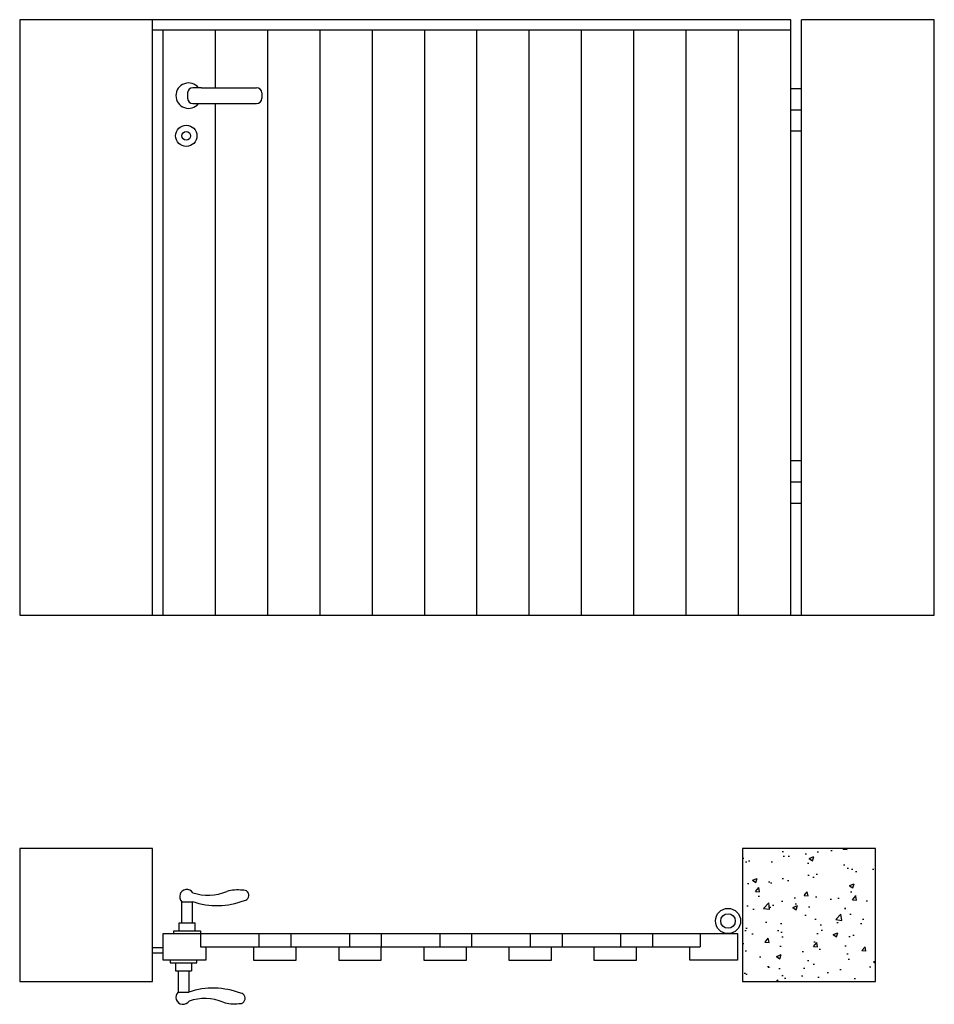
# Model space of a CAD drawing. Extents: x 0.11 to 1.83, y -0.53 to 1.32.
import ezdxf

# ---------------------------------------------------------------- set-up
doc = ezdxf.new("R2010")
doc.units = 0
doc.header["$LTSCALE"] = 0.003367
doc.header["$MEASUREMENT"] = 0
doc.layers.get('0').update_dxf_attribs({"linetype": 'CONTINUOUS'})

msp = doc.modelspace()

# ---------------------------------------------------------------- hatches: boundary and pattern name
h = msp.add_hatch()
h.set_pattern_fill('AR-CONC', color=256, scale=0.0005, style=0)
h.set_pattern_definition([(50, (0, 0), (0.0910923, -0.0079695), [0.009525, -0.104775]), (355, (0, 0), (-0.0176214, 0.0955283), [0.00762, -0.08382]), (100.451, (0.00759, -0.00066), (0.0734713, 0.0875583), [0.008095, -0.089045]), (46.184, (0, 0.0254), (0.1355395, -0.021021), [0.0142875, -0.1571625]), (96.636, (0.0113, 0.02365), (0.118702, 0.123713), [0.0121425, -0.1335675]), (351.184, (0, 0.0254), (0.118702, 0.123713), [0.01143, -0.12573]), (21, (0.0127, 0.01905), (0.0758074, -0.0511328), [0.009525, -0.104775]), (326, (0.0127, 0.01905), (0.030901, 0.092094), [0.00762, -0.08382]), (71.4514, (0.01902, 0.01479), (0.1067082, 0.0409614), [0.008095, -0.089045]), (37.5, (0, 0), (0.0015443, 0.0422775), [0, -0.082804, 0, -0.08509, 0, -0.0841375]), (7.5, (0, 0), (0.0334098, 0.0500903), [0, -0.048514, 0, -0.080899, 0, -0.0320675]), (327.5, (-0.02832, 0), (0.0677953, -0.0028644), [0, -0.03175, 0, -0.09906, 0, -0.131445]), (317.5, (-0.04102, 0), (0.0740646, 0.0127132), [0, -0.041275, 0, -0.065786, 0, -0.093345])])
h.paths.add_polyline_path([(1.718, -0.2379), (1.468, -0.2379), (1.468, -0.4879), (1.718, -0.4879)])

# ---------------------------------------------------------------- linework, layer by layer
for p, q in [((0.3588, 1.3214), (0.1088, 1.3214)), ((0.1088, 1.3214), (0.1088, 0.2014)), ((1.5588, 1.3214), (0.3588, 1.3214)), ((0.3588, 0.2014), (0.3588, 1.3214)), ((1.5588, 0.2014), (1.5588, 1.3214)), ((1.8288, 1.3214), (1.5788, 1.3214)), ((1.5788, 0.2014), (1.5788, 1.3214)), ((1.8288, 0.2014), (1.8288, 1.3214)), ((1.5588, 1.3014), (0.3588, 1.3014)), ((0.3788, 0.2014), (0.3788, 1.3014)), ((0.4772, 1.1935), (0.4772, 1.3014)), ((0.5755, 0.2014), (0.5755, 1.3014)), ((0.6738, 0.2014), (0.6738, 1.3014)), ((0.7722, 0.2014), (0.7722, 1.3014)), ((0.8705, 0.2014), (0.8705, 1.3014)), ((0.9688, 0.2014), (0.9688, 1.3014)), ((1.0672, 0.2014), (1.0672, 1.3014)), ((1.1655, 0.2014), (1.1655, 1.3014)), ((1.2638, 0.2014), (1.2638, 1.3014)), ((1.3622, 0.2014), (1.3622, 1.3014)), ((1.4605, 0.2014), (1.4605, 1.3014)), ((0.4505, 1.1935), (0.4347, 1.1935)), ((0.4505, 1.1935), (0.5541, 1.1935)), ((1.5788, 1.1914), (1.5588, 1.1914)), ((1.5788, 1.1914), (1.5588, 1.1914)), ((0.4247, 1.1835), (0.4247, 1.1735)), ((0.5641, 1.1835), (0.5641, 1.1735)), ((0.4347, 1.1635), (0.5541, 1.1635)), ((0.4772, 0.2014), (0.4772, 1.1635)), ((1.5788, 1.1514), (1.5588, 1.1514)), ((1.5788, 1.1114), (1.5588, 1.1114)), ((1.5788, 0.4914), (1.5588, 0.4914)), ((1.5788, 0.4514), (1.5588, 0.4514)), ((1.5788, 0.4114), (1.5588, 0.4114)), ((0.1088, 0.2014), (0.3588, 0.2014)), ((0.3588, 0.2014), (1.5788, 0.2014)), ((1.5788, 0.2014), (1.8288, 0.2014)), ((0.3588, -0.2379), (0.1088, -0.2379)), ((0.1088, -0.2379), (0.1088, -0.4879)), ((0.3588, -0.4879), (0.3588, -0.2379)), ((1.718, -0.2379), (1.468, -0.2379)), ((1.468, -0.2379), (1.468, -0.4879)), ((1.718, -0.4879), (1.718, -0.2379)), ((0.4138, -0.3379), (0.4338, -0.3379)), ((0.4138, -0.3779), (0.4138, -0.3379)), ((0.4338, -0.3779), (0.4338, -0.3379)), ((0.4088, -0.3779), (0.4388, -0.3779)), ((0.4088, -0.3929), (0.4088, -0.3779)), ((0.4388, -0.3929), (0.4388, -0.3779)), ((0.3788, -0.3979), (0.4488, -0.3979)), ((0.3788, -0.4479), (0.3788, -0.3979)), ((0.3988, -0.3929), (0.4488, -0.3929)), ((0.3988, -0.3979), (0.3988, -0.3929)), ((0.4488, -0.3929), (0.4488, -0.3979)), ((0.4488, -0.3979), (1.3888, -0.3979)), ((0.4488, -0.3979), (0.4488, -0.4229)), ((0.5588, -0.3979), (0.5588, -0.4229)), ((0.6188, -0.3979), (0.6188, -0.4229)), ((0.6188, -0.3979), (0.6188, -0.4229)), ((0.7288, -0.3979), (0.7288, -0.4229)), ((0.7888, -0.3979), (0.7888, -0.4229)), ((0.7888, -0.3979), (0.7888, -0.4229)), ((0.8988, -0.3979), (0.8988, -0.4229)), ((0.9588, -0.3979), (0.9588, -0.4229)), ((0.9588, -0.3979), (0.9588, -0.4229)), ((1.0688, -0.3979), (1.0688, -0.4229)), ((1.1288, -0.3979), (1.1288, -0.4229)), ((1.1288, -0.3979), (1.1288, -0.4229)), ((1.2388, -0.3979), (1.2388, -0.4229)), ((1.2988, -0.3979), (1.2988, -0.4229)), ((1.3888, -0.3979), (1.4588, -0.3979)), ((1.3888, -0.3979), (1.3888, -0.4229)), ((1.4588, -0.3979), (1.4588, -0.4479)), ((0.3588, -0.4241), (0.3788, -0.4241)), ((0.4488, -0.4229), (1.3888, -0.4229)), ((0.4488, -0.4229), (0.4588, -0.4229)), ((0.4588, -0.4229), (0.5488, -0.4229)), ((0.4588, -0.4229), (0.4588, -0.4479)), ((0.5488, -0.4229), (0.5488, -0.4479)), ((0.6288, -0.4229), (0.7088, -0.4229)), ((0.6288, -0.4479), (0.6288, -0.4229)), ((0.7088, -0.4229), (0.7088, -0.4479)), ((0.7088, -0.4229), (0.7088, -0.4479)), ((0.7888, -0.4479), (0.7888, -0.4229)), ((0.8688, -0.4229), (0.8688, -0.4479)), ((0.8688, -0.4229), (0.8688, -0.4479)), ((0.9488, -0.4479), (0.9488, -0.4229)), ((1.0288, -0.4229), (1.0288, -0.4479)), ((1.0288, -0.4229), (1.0288, -0.4479)), ((1.1088, -0.4479), (1.1088, -0.4229)), ((1.1888, -0.4229), (1.1888, -0.4479)), ((1.1888, -0.4229), (1.1888, -0.4479)), ((1.2688, -0.4479), (1.2688, -0.4229)), ((1.3688, -0.4479), (1.3688, -0.4229)), ((0.3588, -0.4341), (0.3788, -0.4341)), ((0.3588, -0.4879), (0.3588, -0.4479)), ((0.4588, -0.4479), (0.3788, -0.4479)), ((0.3919, -0.4479), (0.3919, -0.4529)), ((0.3919, -0.4529), (0.4419, -0.4529)), ((0.4019, -0.4529), (0.4019, -0.4679)), ((0.4319, -0.4529), (0.4319, -0.4679)), ((0.4419, -0.4529), (0.4419, -0.4479)), ((0.5488, -0.4479), (0.6288, -0.4479)), ((0.7088, -0.4479), (0.7888, -0.4479)), ((0.8688, -0.4479), (0.9488, -0.4479)), ((1.0288, -0.4479), (1.1088, -0.4479)), ((1.1888, -0.4479), (1.2688, -0.4479)), ((1.4588, -0.4479), (1.3688, -0.4479)), ((1.718, -0.4879), (1.718, -0.4479)), ((0.4019, -0.4679), (0.4319, -0.4679)), ((0.4069, -0.4679), (0.4069, -0.5079)), ((0.4269, -0.4679), (0.4269, -0.5079)), ((0.1088, -0.4879), (0.3588, -0.4879)), ((1.468, -0.4879), (1.718, -0.4879)), ((0.4069, -0.5079), (0.4269, -0.5079))]:
    msp.add_line(p, q)
for centre, radius in [((0.4221, 1.1029), 0.02), ((0.4221, 1.1029), 0.00823), ((1.4409, -0.3742), 0.0237), ((1.4409, -0.3742), 0.0137)]:
    msp.add_circle(centre, radius)
for centre, radius, start, end in [((0.4266, 1.1785), 0.0239, 38.8405, 321.1595), ((0.4347, 1.1835), 0.01, 90, 180), ((0.5541, 1.1835), 0.01, 0, 90), ((0.4347, 1.1735), 0.01, 180, 270), ((0.5541, 1.1735), 0.01, 270, 0), ((0.4231, -0.3282), 0.0134, 32.5463, 226.1522), ((0.4633, -0.2335), 0.0922, 251.7465, 292.4452), ((0.5184, -0.3838), 0.0681, 82.0675, 107.0586), ((0.53, -0.3259), 0.00984, 277.9348, 102.7286), ((0.4795, -0.2), 0.1452, 251.6654, 290.92), ((0.4161, -0.5176), 0.0134, 133.8478, 327.4537), ((0.4726, -0.6457), 0.1452, 69.08, 108.3346), ((0.523, -0.5198), 0.00984, 257.2714, 82.0652), ((0.4563, -0.6123), 0.0922, 67.5548, 108.2535), ((0.5115, -0.462), 0.0681, 252.9414, 277.9325)]:
    msp.add_arc(centre, radius, start, end)

doc.saveas('drawing.dxf')
